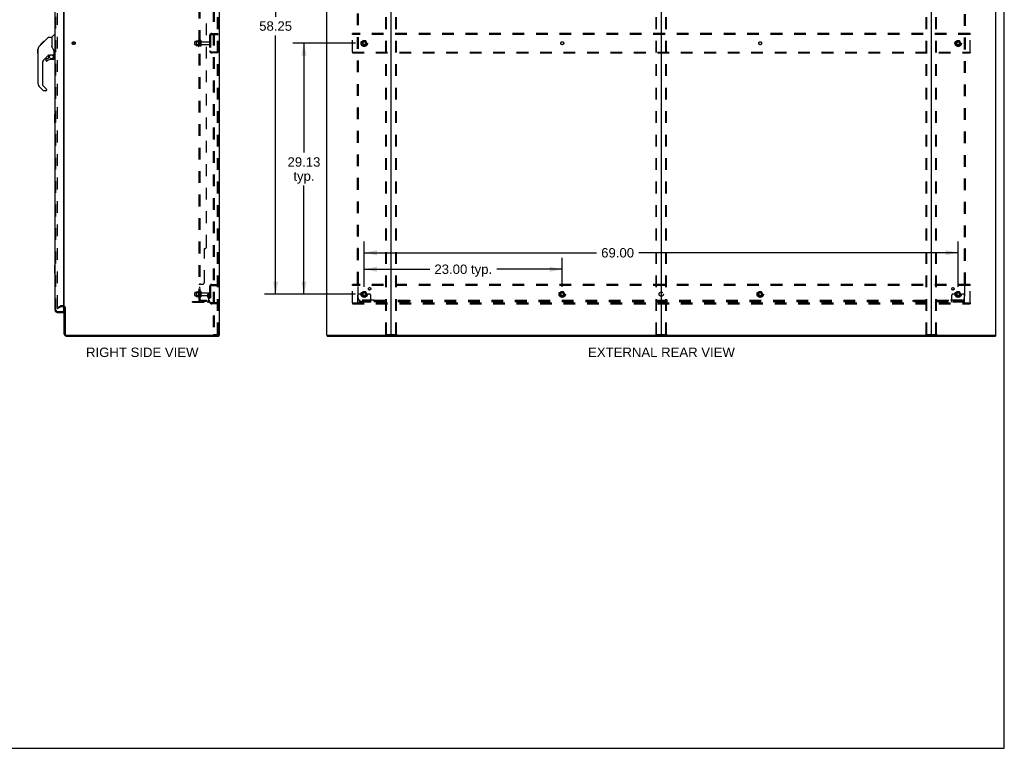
# Model space of a CAD drawing. Header units: inches. Extents: x 0 to 248, y 0 to 160.
# Tile 68 of 73: x 133 to 248, y 0 to 85. Entities that reach past the tile are written whole.
import ezdxf

# ---------------------------------------------------------------- set-up
doc = ezdxf.new("R2010")
doc.units = ezdxf.units.IN
doc.header["$LTSCALE"] = 13.627625
doc.header["$MEASUREMENT"] = 0
doc.linetypes.add('DOT', pattern=[0.2, 0.1, -0.1])
doc.linetypes.add('HIDDEN', pattern=[0.2, 0.1, -0.1])
doc.layers.get('0').update_dxf_attribs({"linetype": 'CONTINUOUS'})
for name, color, linetype in [('DEFAULT_2', 8, 'HIDDEN'), ('DIMENSIONS', 7, 'CONTINUOUS'), ('LEFTHAND_DOOR_ASSEMBLY', 7, 'CONTINUOUS'), ('RIGHTHAND_DOOR_ASSEMBLY', 7, 'CONTINUOUS'), ('SUBPANEL', 7, 'CONTINUOUS')]:
    doc.layers.add(name, color=color, linetype=linetype)
doc.styles.get("Standard").update_dxf_attribs({"font": 'arial.ttf'})
doc.dimstyles.new('DIMSTYLE_1', dxfattribs={"dimtxt": 1.093125, "dimasz": 1.4575, "dimexe": 0.09, "dimexo": 0.07, "dimgap": 0.0375, "dimtad": 0, "dimtih": 1, "dimtoh": 1, "dimzin": 4, "dimdsep": 46, "dimtxsty": 'Standard', "dimblk": '_FILLED', "dimblk1": '_FILLED', "dimblk2": '_FILLED', "dimcen": 0.09, "dimadec": 3, "dimazin": 1, "dimtfac": 1, "dimtdec": 3, "dimtofl": 0, "dimtmove": 0, "dimatfit": 3, "dimldrblk": '_FILLED', "dimfxl": 0, "dimtolj": 1, "dimtzin": 4, "dimarcsym": 0})

# ---------------------------------------------------------------- blocks, each defined once
blk = doc.blocks.new('_FILLED')
at = {"color": 0, "linetype": 'ByBlock'}
blk.add_solid([(0, 0), (-1, 0.2), (-1, -0.2)], dxfattribs=at)
blk = doc.blocks.new('*D2')
at = {"layer": 'DIMENSIONS', "color": 2, "linetype": 'Continuous'}
for p, q in [((137.6, 109.23), (140.24, 109.23)), ((154.23, 109.23), (151.59, 109.23))]:
    blk.add_line(p, q, dxfattribs=at)
at = {"layer": 'DIMENSIONS', "color": 2, "linetype": 'Continuous', "xscale": 1.4575, "yscale": 1.4575, "zscale": 1.4575, "rotation": 180}
blk.add_blockref('_FILLED', (137.6, 109.23), dxfattribs=at)
at = {"layer": 'DIMENSIONS', "color": 2, "linetype": 'Continuous', "xscale": 1.4575, "yscale": 1.4575, "zscale": 1.4575}
blk.add_blockref('_FILLED', (154.23, 109.23), dxfattribs=at)
at = {"layer": 'DIMENSIONS', "color": 2, "linetype": 'Continuous', "insert": (145.91, 109.78), "char_height": 1.0931, "width": 10.2567, "attachment_point": 2, "line_spacing_factor": 0.9}
blk.add_mtext('16.63 USABLE\\PDEPTH', dxfattribs=at)
blk = doc.blocks.new('*D3')
at = {"layer": 'DIMENSIONS', "color": 2, "linetype": 'Continuous'}
for p, q in [((173.42, 53.57), (173.42, 56.91)), ((196.42, 53.57), (196.42, 56.91)), ((173.42, 55.6), (181.02, 55.6)), ((196.42, 55.6), (188.81, 55.6))]:
    blk.add_line(p, q, dxfattribs=at)
at = {"layer": 'DIMENSIONS', "color": 2, "linetype": 'Continuous', "xscale": 1.4575, "yscale": 1.4575, "zscale": 1.4575, "rotation": 180}
blk.add_blockref('_FILLED', (173.42, 55.6), dxfattribs=at)
at = {"layer": 'DIMENSIONS', "color": 2, "linetype": 'Continuous', "xscale": 1.4575, "yscale": 1.4575, "zscale": 1.4575}
blk.add_blockref('_FILLED', (196.42, 55.6), dxfattribs=at)
at = {"layer": 'DIMENSIONS', "color": 2, "linetype": 'Continuous', "insert": (184.92, 56.15), "char_height": 1.093, "width": 6.701, "attachment_point": 2, "line_spacing_factor": 0.9}
blk.add_mtext('23.00 typ.', dxfattribs=at)
blk = doc.blocks.new('*D4')
at = {"layer": 'DIMENSIONS', "color": 2, "linetype": 'Continuous'}
for p, q in [((172.4, 110.96), (161.81, 110.96)), ((163.12, 110.96), (163.12, 84.92)), ((163.12, 52.71), (163.12, 82.74)), ((172.4, 52.71), (161.81, 52.71))]:
    blk.add_line(p, q, dxfattribs=at)
at = {"layer": 'DIMENSIONS', "color": 2, "linetype": 'Continuous', "xscale": 1.4575, "yscale": 1.4575, "zscale": 1.4575}
for p, rotation in [((163.12, 110.96), 90), ((163.12, 52.71), 270)]:
    blk.add_blockref('_FILLED', p, dxfattribs=dict(at, rotation=rotation))
at = {"layer": 'DIMENSIONS', "color": 2, "linetype": 'Continuous', "insert": (163.12, 84.38), "char_height": 1.093, "width": 3.8198, "attachment_point": 2, "line_spacing_factor": 0.9}
blk.add_mtext('58.25', dxfattribs=at)
blk = doc.blocks.new('*D5')
at = {"layer": 'DIMENSIONS', "color": 2, "linetype": 'Continuous'}
for p, q in [((173.42, 53.57), (173.42, 58.83)), ((242.42, 53.57), (242.42, 58.83)), ((173.42, 57.52), (200.39, 57.52)), ((242.42, 57.52), (205.3, 57.52))]:
    blk.add_line(p, q, dxfattribs=at)
at = {"layer": 'DIMENSIONS', "color": 2, "linetype": 'Continuous', "xscale": 1.4575, "yscale": 1.4575, "zscale": 1.4575, "rotation": 180}
blk.add_blockref('_FILLED', (173.42, 57.52), dxfattribs=at)
at = {"layer": 'DIMENSIONS', "color": 2, "linetype": 'Continuous', "xscale": 1.4575, "yscale": 1.4575, "zscale": 1.4575}
blk.add_blockref('_FILLED', (242.42, 57.52), dxfattribs=at)
at = {"layer": 'DIMENSIONS', "color": 2, "linetype": 'Continuous', "insert": (202.85, 58.06), "char_height": 1.093, "width": 3.8198, "attachment_point": 2, "line_spacing_factor": 0.9}
blk.add_mtext('69.00', dxfattribs=at)
blk = doc.blocks.new('*D6')
at = {"layer": 'DIMENSIONS', "color": 2, "linetype": 'Continuous'}
for p, q in [((172.4, 81.84), (165.1, 81.84)), ((166.41, 81.84), (166.41, 69.15)), ((166.41, 52.71), (166.41, 65.32)), ((172.4, 52.71), (165.1, 52.71))]:
    blk.add_line(p, q, dxfattribs=at)
at = {"layer": 'DIMENSIONS', "color": 2, "linetype": 'Continuous', "xscale": 1.4575, "yscale": 1.4575, "zscale": 1.4575}
for p, rotation in [((166.41, 81.84), 90), ((166.41, 52.71), 270)]:
    blk.add_blockref('_FILLED', p, dxfattribs=dict(at, rotation=rotation))
at = {"layer": 'DIMENSIONS', "color": 2, "linetype": 'Continuous', "insert": (166.41, 68.6), "char_height": 1.093, "width": 3.8198, "attachment_point": 2, "line_spacing_factor": 0.9}
blk.add_mtext('29.13\\Ptyp.', dxfattribs=at)

msp = doc.modelspace()

# ---------------------------------------------------------------- linework, layer by layer
at = {"color": 7, "linetype": 'Continuous'}
for p, q in [((247.775, 0), (247.775, 160.325)), ((207.916, 115.695), (207.916, 47.983)), ((156.466, 47.943), (156.499, 47.943)), ((156.504, 47.943), (156.504, 47.839)), ((169.093, 47.943), (169.093, 47.839)), ((169.098, 47.943), (169.131, 47.943)), ((176.501, 47.943), (239.331, 47.943)), ((246.701, 47.943), (246.735, 47.943)), ((246.739, 47.943), (246.739, 47.839)), ((0, 0), (247.775, 0))]:
    msp.add_line(p, q, dxfattribs=at)
at = {"color": 3, "linetype": 'Continuous'}
for p, q in [((156.556, 115.735), (156.556, 47.943)), ((169.041, 115.735), (169.041, 47.943)), ((176.541, 47.983), (176.541, 115.695)), ((239.291, 115.695), (239.291, 47.983)), ((246.791, 47.943), (246.791, 115.735)), ((138.556, 51.287), (138.556, 112.391)), ((138.556, 48.085), (138.556, 51.235)), ((138.66, 51.246), (138.66, 48.085)), ((138.802, 47.943), (156.466, 47.943)), ((138.802, 47.839), (156.504, 47.839)), ((156.556, 47.943), (156.499, 47.943)), ((169.098, 47.943), (169.041, 47.943)), ((169.093, 47.839), (246.739, 47.839)), ((169.131, 47.943), (176.501, 47.943)), ((239.331, 47.943), (246.701, 47.943)), ((246.735, 47.943), (246.791, 47.943))]:
    msp.add_line(p, q, dxfattribs=at)
for centre, radius, start, end in [((138.413, 51.092), 0.142, 0, 63.51872), ((138.802, 48.085), 0.246, 180, 270), ((138.802, 48.085), 0.142, 180, 270), ((176.501, 47.983), 0.04, 270, 360), ((239.331, 47.983), 0.04, 180, 270)]:
    msp.add_arc(centre, radius, start, end, dxfattribs=at)
at = {"color": 7, "linetype": 'Continuous'}
for centre, radius, start, end in [((138.413, 51.092), 0.246, 35.32724, 51.92273), ((176.581, 47.983), 0.04, 180, 270), ((207.876, 47.983), 0.04, 270, 360), ((207.956, 47.983), 0.04, 180, 270), ((239.251, 47.983), 0.04, 270, 360)]:
    msp.add_arc(centre, radius, start, end, dxfattribs=at)
at = {"layer": 'DEFAULT_2', "color": 8, "linetype": 'HIDDEN'}
for p, q in [((155.876, 115.651), (155.876, 48.026)), ((155.98, 115.651), (155.98, 48.026)), ((156.378, 48.056), (156.378, 115.621)), ((156.452, 48.056), (156.452, 115.621)), ((175.938, 48.056), (175.938, 115.621)), ((176.011, 48.056), (176.011, 115.621)), ((177.072, 48.056), (177.072, 115.621)), ((177.145, 48.056), (177.145, 115.621)), ((207.313, 48.056), (207.313, 115.621)), ((207.386, 48.056), (207.386, 115.621)), ((208.447, 48.056), (208.447, 115.621)), ((208.52, 48.056), (208.52, 115.621)), ((238.688, 48.056), (238.688, 115.621)), ((238.761, 48.056), (238.761, 115.621)), ((239.822, 48.056), (239.822, 115.621)), ((239.895, 48.056), (239.895, 115.621)), ((137.743, 112.573), (137.743, 51.104)), ((155.452, 82.717), (155.452, 80.96)), ((155.556, 82.717), (155.556, 80.96)), ((155.698, 82.964), (156.452, 82.964)), ((155.698, 82.86), (156.452, 82.86)), ((155.779, 82.964), (155.779, 82.86)), ((172.041, 82.86), (172.041, 82.964)), ((243.791, 82.964), (172.041, 82.964)), ((172.041, 80.818), (172.041, 82.86)), ((243.791, 82.86), (172.041, 82.86)), ((243.791, 82.86), (243.791, 82.964)), ((243.791, 80.818), (243.791, 82.86)), ((153.727, 81.681), (153.727, 81.996)), ((153.757, 82.026), (154.352, 82.026)), ((153.757, 81.651), (154.352, 81.651)), ((153.891, 82.094), (153.891, 81.583)), ((153.911, 82.022), (153.891, 82.042)), ((153.911, 81.655), (153.891, 81.635)), ((153.901, 82.116), (154.129, 82.116)), ((153.901, 81.561), (154.129, 81.561)), ((154.207, 82.022), (153.911, 82.022)), ((153.911, 82.022), (153.911, 81.655)), ((154.207, 81.655), (153.911, 81.655)), ((154.157, 82.195), (154.157, 81.483)), ((154.207, 82.022), (154.227, 82.042)), ((154.207, 82.022), (154.207, 81.655)), ((154.207, 81.655), (154.227, 81.635)), ((154.227, 82.173), (154.227, 81.505)), ((154.352, 81.581), (154.352, 82.096)), ((154.462, 81.581), (154.462, 82.096)), ((154.524, 82.004), (155.422, 82.004)), ((154.524, 81.674), (155.422, 81.674)), ((173.253, 82.111), (173.099, 81.844)), ((173.099, 81.834), (173.253, 81.566)), ((173.571, 82.116), (173.262, 82.116)), ((173.571, 81.561), (173.262, 81.561)), ((173.734, 81.844), (173.58, 82.111)), ((173.58, 81.566), (173.734, 81.834)), ((242.253, 82.111), (242.099, 81.844)), ((242.099, 81.834), (242.253, 81.566)), ((242.571, 82.116), (242.262, 82.116)), ((242.571, 81.561), (242.262, 81.561)), ((242.734, 81.844), (242.58, 82.111)), ((242.58, 81.566), (242.734, 81.834)), ((156.452, 80.818), (155.698, 80.818)), ((156.452, 80.714), (155.698, 80.714)), ((155.779, 80.818), (155.779, 80.714)), ((172.041, 80.818), (172.041, 80.714)), ((172.041, 80.818), (243.791, 80.818)), ((172.041, 80.714), (243.791, 80.714)), ((243.791, 80.818), (243.791, 80.714)), ((155.698, 53.839), (156.452, 53.839)), ((155.779, 53.839), (155.779, 53.735)), ((172.041, 53.735), (172.041, 53.839)), ((243.791, 53.839), (172.041, 53.839)), ((243.791, 53.735), (243.791, 53.839)), ((153.727, 52.556), (153.727, 52.871)), ((153.757, 52.901), (154.352, 52.901)), ((153.891, 52.969), (153.891, 52.458)), ((153.911, 52.897), (153.891, 52.917)), ((153.901, 52.991), (154.129, 52.991)), ((154.207, 52.897), (153.911, 52.897)), ((153.911, 52.897), (153.911, 52.53)), ((154.157, 53.07), (154.157, 52.358)), ((154.207, 52.897), (154.227, 52.917)), ((154.207, 52.897), (154.207, 52.53)), ((154.227, 53.048), (154.227, 52.38)), ((154.352, 52.456), (154.352, 52.971)), ((154.462, 52.456), (154.462, 52.971)), ((154.524, 52.879), (155.422, 52.879)), ((155.258, 52.714), (155.348, 52.714)), ((155.258, 52.373), (155.258, 52.714)), ((155.348, 52.714), (155.452, 52.714)), ((155.348, 52.013), (155.348, 52.714)), ((155.362, 52.373), (155.362, 52.714)), ((155.452, 52.714), (155.412, 52.714)), ((155.452, 53.592), (155.452, 51.835)), ((155.556, 53.592), (155.556, 51.835)), ((155.698, 53.735), (156.452, 53.735)), ((172.041, 51.693), (172.041, 53.735)), ((243.791, 53.735), (172.041, 53.735)), ((172.881, 52.714), (172.791, 52.714)), ((173.002, 52.714), (172.881, 52.714)), ((173.241, 52.714), (173.002, 52.714)), ((173.253, 52.986), (173.099, 52.719)), ((173.099, 52.709), (173.253, 52.441)), ((173.571, 52.991), (173.262, 52.991)), ((173.734, 52.719), (173.58, 52.986)), ((173.58, 52.441), (173.734, 52.709)), ((173.591, 52.714), (173.831, 52.714)), ((173.952, 52.714), (173.831, 52.714)), ((174.041, 52.714), (173.952, 52.714)), ((196.253, 52.986), (196.099, 52.719)), ((196.099, 52.709), (196.253, 52.441)), ((196.571, 52.991), (196.262, 52.991)), ((196.734, 52.719), (196.58, 52.986)), ((196.58, 52.441), (196.734, 52.709)), ((219.253, 52.986), (219.099, 52.719)), ((219.099, 52.709), (219.253, 52.441)), ((219.571, 52.991), (219.262, 52.991)), ((219.734, 52.719), (219.58, 52.986)), ((219.58, 52.441), (219.734, 52.709)), ((241.881, 52.714), (241.791, 52.714)), ((242.002, 52.714), (241.881, 52.714)), ((242.241, 52.714), (242.002, 52.714)), ((242.253, 52.986), (242.099, 52.719)), ((242.099, 52.709), (242.253, 52.441)), ((242.571, 52.991), (242.262, 52.991)), ((242.734, 52.719), (242.58, 52.986)), ((242.58, 52.441), (242.734, 52.709)), ((242.591, 52.714), (242.831, 52.714)), ((242.952, 52.714), (242.831, 52.714)), ((243.041, 52.714), (242.952, 52.714)), ((243.791, 51.693), (243.791, 53.735)), ((153.452, 51.87), (155.205, 51.87)), ((153.452, 51.766), (153.452, 51.87)), ((153.452, 51.766), (155.205, 51.766)), ((153.699, 51.766), (153.699, 51.87)), ((153.757, 52.526), (154.352, 52.526)), ((153.911, 52.53), (153.891, 52.51)), ((153.901, 52.436), (154.129, 52.436)), ((154.207, 52.53), (153.911, 52.53)), ((153.955, 51.766), (153.955, 51.87)), ((154.207, 52.53), (154.227, 52.51)), ((154.524, 52.549), (155.422, 52.549)), ((155.362, 52.539), (155.258, 52.539)), ((155.279, 52.307), (155.328, 52.239)), ((155.363, 52.367), (155.412, 52.299)), ((156.452, 51.693), (155.698, 51.693)), ((156.452, 51.589), (155.698, 51.589)), ((155.779, 51.693), (155.779, 51.589)), ((172.041, 51.693), (172.041, 51.589)), ((172.041, 51.693), (243.791, 51.693)), ((172.041, 51.589), (243.791, 51.589)), ((172.666, 51.766), (172.666, 52.589)), ((174.166, 51.87), (172.666, 51.87)), ((174.166, 51.766), (172.666, 51.766)), ((172.913, 51.766), (172.913, 51.87)), ((173.169, 51.766), (173.169, 51.87)), ((173.571, 52.436), (173.262, 52.436)), ((173.663, 51.766), (173.663, 51.87)), ((173.919, 51.766), (173.919, 51.87)), ((174.166, 51.766), (174.166, 52.589)), ((196.571, 52.436), (196.262, 52.436)), ((219.571, 52.436), (219.262, 52.436)), ((241.666, 51.766), (241.666, 52.589)), ((243.166, 51.87), (241.666, 51.87)), ((243.166, 51.766), (241.666, 51.766)), ((241.913, 51.766), (241.913, 51.87)), ((242.169, 51.766), (242.169, 51.87)), ((242.571, 52.436), (242.262, 52.436)), ((242.663, 51.766), (242.663, 51.87)), ((242.919, 51.766), (242.919, 51.87)), ((243.166, 51.766), (243.166, 52.589)), ((243.791, 51.693), (243.791, 51.589)), ((137.743, 51.124), (138.083, 51.32)), ((137.795, 51.034), (137.743, 51.124)), ((137.795, 51.034), (138.135, 51.23)), ((138.413, 51.339), (138.151, 51.339)), ((138.413, 51.235), (138.151, 51.235)), ((155.876, 48.026), (156.357, 48.026)), ((156.357, 48.026), (156.43, 48.026)), ((175.959, 48.026), (177.124, 48.026)), ((207.334, 48.026), (208.499, 48.026)), ((238.709, 48.026), (239.874, 48.026))]:
    msp.add_line(p, q, dxfattribs=at)
for points in [[(137.743, 51.104), (137.743, 51.102), (137.744, 51.1), (137.744, 51.098), (137.745, 51.096), (137.746, 51.094)], [(137.76, 51.084), (137.759, 51.084), (137.757, 51.085), (137.755, 51.085), (137.753, 51.086), (137.751, 51.087), (137.75, 51.089), (137.748, 51.09), (137.747, 51.092), (137.746, 51.094)], [(137.768, 51.086), (137.766, 51.086), (137.764, 51.085), (137.763, 51.084), (137.761, 51.084), (137.76, 51.084)], [(156.378, 48.056), (156.377, 48.048), (156.375, 48.041), (156.372, 48.035), (156.367, 48.03), (156.363, 48.027), (156.357, 48.026)], [(156.452, 48.056), (156.451, 48.048), (156.449, 48.041), (156.445, 48.035), (156.441, 48.03), (156.436, 48.027), (156.43, 48.026)], [(175.959, 48.026), (175.953, 48.027), (175.948, 48.03), (175.944, 48.035), (175.94, 48.041), (175.938, 48.048), (175.938, 48.056)], [(176.011, 48.056), (176.012, 48.048), (176.014, 48.041), (176.017, 48.035), (176.022, 48.03), (176.027, 48.027), (176.032, 48.026)], [(177.051, 48.026), (177.056, 48.027), (177.061, 48.03), (177.065, 48.035), (177.069, 48.041), (177.071, 48.048), (177.072, 48.056)], [(177.145, 48.056), (177.144, 48.048), (177.142, 48.041), (177.139, 48.035), (177.135, 48.03), (177.13, 48.027), (177.124, 48.026)], [(207.334, 48.026), (207.328, 48.027), (207.323, 48.03), (207.319, 48.035), (207.315, 48.041), (207.313, 48.048), (207.313, 48.056)], [(207.386, 48.056), (207.387, 48.048), (207.389, 48.041), (207.392, 48.035), (207.397, 48.03), (207.402, 48.027), (207.407, 48.026)], [(208.426, 48.026), (208.431, 48.027), (208.436, 48.03), (208.44, 48.035), (208.444, 48.041), (208.446, 48.048), (208.447, 48.056)], [(208.52, 48.056), (208.519, 48.048), (208.517, 48.041), (208.514, 48.035), (208.51, 48.03), (208.505, 48.027), (208.499, 48.026)], [(238.709, 48.026), (238.703, 48.027), (238.698, 48.03), (238.694, 48.035), (238.69, 48.041), (238.688, 48.048), (238.688, 48.056)], [(238.761, 48.056), (238.762, 48.048), (238.764, 48.041), (238.767, 48.035), (238.772, 48.03), (238.777, 48.027), (238.782, 48.026)], [(239.801, 48.026), (239.806, 48.027), (239.811, 48.03), (239.815, 48.035), (239.819, 48.041), (239.821, 48.048), (239.822, 48.056)], [(239.895, 48.056), (239.894, 48.048), (239.892, 48.041), (239.889, 48.035), (239.885, 48.03), (239.88, 48.027), (239.874, 48.026)]]:
    msp.add_lwpolyline(points, dxfattribs=at)
for centre, radius in [((139.66, 81.839), 0.164), ((139.66, 81.839), 0.124), ((173.416, 81.839), 0.372), ((173.416, 81.839), 0.356), ((173.416, 81.839), 0.312), ((173.416, 81.839), 0.204), ((173.416, 81.839), 0.188), ((173.416, 81.839), 0.183), ((173.416, 81.839), 0.165), ((242.416, 81.839), 0.372), ((242.416, 81.839), 0.356), ((242.416, 81.839), 0.312), ((242.416, 81.839), 0.204), ((242.416, 81.839), 0.188), ((242.416, 81.839), 0.183), ((242.416, 81.839), 0.165), ((173.416, 52.714), 0.372), ((173.416, 52.714), 0.356), ((173.416, 52.714), 0.312), ((173.416, 52.714), 0.204), ((173.416, 52.714), 0.188), ((173.416, 52.714), 0.183), ((173.416, 52.714), 0.165), ((196.416, 52.714), 0.372), ((196.416, 52.714), 0.356), ((196.416, 52.714), 0.312), ((196.416, 52.714), 0.204), ((196.416, 52.714), 0.188), ((196.416, 52.714), 0.183), ((196.416, 52.714), 0.165), ((219.416, 52.714), 0.372), ((219.416, 52.714), 0.356), ((219.416, 52.714), 0.312), ((219.416, 52.714), 0.204), ((219.416, 52.714), 0.188), ((219.416, 52.714), 0.183), ((219.416, 52.714), 0.165), ((242.416, 52.714), 0.372), ((242.416, 52.714), 0.356), ((242.416, 52.714), 0.312), ((242.416, 52.714), 0.204), ((242.416, 52.714), 0.188), ((242.416, 52.714), 0.183), ((242.416, 52.714), 0.165)]:
    msp.add_circle(centre, radius, dxfattribs=at)
at = {"layer": 'DEFAULT_2', "color": 8, "linetype": 'DOT'}
for centre in [(173.416, 81.839), (196.416, 81.839), (219.416, 81.839), (242.416, 81.839), (173.416, 52.714), (196.416, 52.714), (219.416, 52.714), (242.416, 52.714)]:
    msp.add_circle(centre, 0.17, dxfattribs=at)
at = {"layer": 'DEFAULT_2', "color": 8, "linetype": 'HIDDEN'}
for centre, radius, start, end in [((155.698, 82.717), 0.246, 90, 180), ((155.698, 82.717), 0.142, 90, 180), ((153.757, 81.996), 0.03, 90, 180.00001), ((153.757, 81.681), 0.03, 179.99999, 270), ((153.901, 82.106), 0.01, 90, 174.80617), ((154.032, 82.094), 0.141, 174.79195, 180), ((154.032, 81.583), 0.141, 180, 185.20805), ((153.901, 81.571), 0.01, 185.19383, 270), ((154.11, 82.126), 0.01, 270, 336.03207), ((154.11, 81.551), 0.01, 23.96793, 90), ((154.757, 81.839), 0.698, 149.33687, 156.03207), ((154.757, 81.839), 0.698, 203.96793, 210.66313), ((154.188, 82.173), 0.0384, 0, 145.55034), ((154.188, 81.505), 0.0384, 214.44966, 360), ((154.407, 82.096), 0.055, 360, 180), ((154.407, 81.581), 0.055, 180, 0), ((154.524, 82.066), 0.0625, 180, 270), ((154.524, 81.611), 0.0625, 90, 180), ((155.422, 81.974), 0.03, 360, 90), ((155.422, 81.704), 0.03, 270, 0), ((173.108, 81.839), 0.01, 150.01268, 209.98829), ((173.262, 82.106), 0.01, 90.01235, 149.98915), ((173.262, 81.571), 0.01, 210.01204, 269.98872), ((173.571, 82.106), 0.01, 30.01204, 89.98872), ((173.571, 81.571), 0.01, 270.01235, 329.98915), ((173.725, 81.839), 0.01, 330.01268, 29.98829), ((242.108, 81.839), 0.01, 150.01268, 209.98829), ((242.262, 82.106), 0.01, 90.01235, 149.98915), ((242.262, 81.571), 0.01, 210.01204, 269.98872), ((242.571, 82.106), 0.01, 30.01204, 89.98872), ((242.571, 81.571), 0.01, 270.01235, 329.98915), ((242.725, 81.839), 0.01, 330.01268, 29.98829), ((155.698, 80.96), 0.246, 180, 270), ((155.698, 80.96), 0.142, 180, 270), ((155.698, 53.592), 0.246, 90, 180), ((153.757, 52.871), 0.03, 90, 180.00001), ((153.901, 52.981), 0.01, 90, 174.80617), ((154.032, 52.969), 0.141, 174.79195, 180), ((154.11, 53.001), 0.01, 270, 336.03207), ((154.757, 52.714), 0.698, 149.33687, 156.03207), ((154.188, 53.048), 0.0384, 0, 145.55034), ((154.407, 52.971), 0.055, 360, 180), ((154.524, 52.941), 0.0625, 180, 270), ((155.422, 52.849), 0.03, 360, 90), ((155.698, 53.592), 0.142, 90, 180), ((172.791, 52.589), 0.125, 90, 180), ((173.108, 52.714), 0.01, 150.01268, 209.98829), ((173.416, 52.714), 0.175, 180, 360), ((173.262, 52.981), 0.01, 90.01235, 149.98915), ((173.571, 52.981), 0.01, 30.01204, 89.98872), ((173.725, 52.714), 0.01, 330.01268, 29.98829), ((174.041, 52.589), 0.125, 0, 90), ((196.108, 52.714), 0.01, 150.01268, 209.98829), ((196.262, 52.981), 0.01, 90.01235, 149.98915), ((196.571, 52.981), 0.01, 30.01204, 89.98872), ((196.725, 52.714), 0.01, 330.01268, 29.98829), ((219.108, 52.714), 0.01, 150.01268, 209.98829), ((219.262, 52.981), 0.01, 90.01235, 149.98915), ((219.571, 52.981), 0.01, 30.01204, 89.98872), ((219.725, 52.714), 0.01, 330.01268, 29.98829), ((241.791, 52.589), 0.125, 90, 180), ((242.108, 52.714), 0.01, 150.01268, 209.98829), ((242.416, 52.714), 0.175, 180, 360), ((242.262, 52.981), 0.01, 90.01235, 149.98915), ((242.571, 52.981), 0.01, 30.01204, 89.98872), ((242.725, 52.714), 0.01, 330.01268, 29.98829), ((243.041, 52.589), 0.125, 0, 90), ((153.757, 52.556), 0.03, 179.99999, 270), ((154.032, 52.458), 0.141, 180, 185.20805), ((153.901, 52.446), 0.01, 185.19383, 270), ((154.11, 52.426), 0.01, 23.96793, 90), ((154.757, 52.714), 0.698, 203.96793, 210.66313), ((154.188, 52.38), 0.0384, 214.44966, 360), ((154.407, 52.456), 0.055, 180, 0), ((154.524, 52.486), 0.0625, 90, 180), ((155.205, 52.013), 0.246, 270, 360), ((155.205, 52.013), 0.142, 270, 360), ((155.372, 52.373), 0.114, 180, 215.75389), ((155.244, 52.178), 0.104, 0, 35.75389), ((155.372, 52.373), 0.01, 180, 215.75389), ((155.244, 52.178), 0.208, 0, 35.75389), ((155.422, 52.579), 0.03, 270, 0), ((155.698, 51.835), 0.246, 180, 270), ((155.698, 51.835), 0.142, 180, 270), ((173.262, 52.446), 0.01, 210.01204, 269.98872), ((173.571, 52.446), 0.01, 270.01235, 329.98915), ((196.262, 52.446), 0.01, 210.01204, 269.98872), ((196.571, 52.446), 0.01, 270.01235, 329.98915), ((219.262, 52.446), 0.01, 210.01204, 269.98872), ((219.571, 52.446), 0.01, 270.01235, 329.98915), ((242.262, 52.446), 0.01, 210.01204, 269.98872), ((242.571, 52.446), 0.01, 270.01235, 329.98915), ((138.151, 51.202), 0.137, 90, 120), ((138.151, 51.202), 0.033, 90, 120), ((138.413, 51.092), 0.246, 51.92273, 90), ((138.413, 51.092), 0.142, 63.51872, 90), ((138.413, 51.092), 0.246, 0, 35.32724)]:
    msp.add_arc(centre, radius, start, end, dxfattribs=at)
at = {"layer": 'LEFTHAND_DOOR_ASSEMBLY', "color": 8, "linetype": 'HIDDEN'}
for p, q in [((137.602, 50.835), (137.602, 112.842)), ((137.744, 50.693), (138.457, 50.693))]:
    msp.add_line(p, q, dxfattribs=at)
at = {"layer": 'LEFTHAND_DOOR_ASSEMBLY', "color": 7, "linetype": 'Continuous'}
for p, q in [((135.545, 81.296), (135.536, 81.255)), ((135.559, 81.335), (135.545, 81.296)), ((135.624, 81.439), (135.599, 81.407)), ((135.509, 81.132), (135.529, 81.152)), ((135.509, 80.656), (135.509, 81.132)), ((135.509, 80.656), (135.529, 80.636))]:
    msp.add_line(p, q, dxfattribs=at)
for points in [[(135.536, 81.255), (135.53, 81.214), (135.53, 81.214)], [(135.599, 81.407), (135.577, 81.372), (135.559, 81.335)]]:
    msp.add_lwpolyline(points, dxfattribs=at)
for centre, radius, start, end in [((135.962, 81.167), 0.433, 137.27268, 137.76144), ((137.183, 80.283), 0.197, 4.49984, 45), ((137.36, 80.522), 0.0197, 270, 360), ((136.513, 79.967), 0.0787, 90, 180), ((136.513, 79.848), 0.0787, 180, 309.5212), ((137.301, 80.046), 0.0787, 270, 360), ((135.923, 77.081), 0.394, 180, 225), ((136.435, 76.406), 0.0787, 279, 347.64639)]:
    msp.add_arc(centre, radius, start, end, dxfattribs=at)
at = {"layer": 'LEFTHAND_DOOR_ASSEMBLY', "color": 8, "linetype": 'HIDDEN'}
msp.add_arc((137.744, 50.835), 0.142, 180, 270, dxfattribs=at)
at = {"layer": 'RIGHTHAND_DOOR_ASSEMBLY', "color": 3, "linetype": 'Continuous'}
for p, q in [((137.498, 50.835), (137.498, 112.842)), ((138.477, 112.965), (138.477, 50.713)), ((137.744, 50.589), (138.477, 50.589))]:
    msp.add_line(p, q, dxfattribs=at)
at = {"layer": 'RIGHTHAND_DOOR_ASSEMBLY', "color": 8, "linetype": 'HIDDEN'}
for p, q in [((137.602, 50.835), (137.602, 112.842)), ((137.744, 50.693), (138.457, 50.693))]:
    msp.add_line(p, q, dxfattribs=at)
at = {"layer": 'RIGHTHAND_DOOR_ASSEMBLY', "color": 7, "linetype": 'Continuous'}
for p, q in [((136.063, 81.881), (136.687, 82.505)), ((136.743, 82.528), (137.104, 82.528)), ((137.104, 82.528), (137.104, 81.423)), ((137.11, 82.534), (137.407, 82.831)), ((137.498, 82.843), (137.435, 82.843)), ((135.644, 81.461), (135.922, 81.739)), ((135.75, 81.635), (135.753, 81.638)), ((135.75, 81.635), (135.817, 81.635)), ((135.753, 81.638), (135.82, 81.638)), ((135.754, 81.639), (136.164, 82.048)), ((135.754, 81.639), (135.821, 81.639)), ((135.902, 81.72), (135.835, 81.72)), ((135.922, 81.74), (136.055, 81.873)), ((135.922, 81.806), (135.989, 81.806)), ((135.949, 81.766), (135.923, 81.739)), ((136.071, 81.888), (136.004, 81.888)), ((136.063, 81.881), (136.027, 81.844)), ((136.08, 81.965), (136.147, 81.965)), ((136.164, 82.048), (136.166, 82.05)), ((136.164, 82.049), (136.231, 82.049)), ((136.231, 82.048), (136.164, 82.048)), ((136.166, 82.05), (136.233, 82.05)), ((137.123, 81.432), (137.104, 81.486)), ((137.152, 81.367), (137.123, 81.432)), ((135.529, 77.081), (135.529, 81.184)), ((136.715, 80.466), (136.214, 79.964)), ((136.674, 80.049), (136.746, 80.121)), ((136.75, 80.456), (136.75, 80.129)), ((136.792, 80.461), (136.88, 80.461)), ((137.065, 80.502), (137.36, 80.502)), ((137.242, 80.502), (137.322, 80.422)), ((137.314, 80.415), (137.308, 80.408)), ((137.36, 80.283), (137.379, 80.283)), ((137.379, 80.5), (137.379, 80.907)), ((137.379, 80.046), (137.379, 80.283)), ((137.419, 80.461), (137.498, 80.461)), ((136.041, 79.547), (136.041, 76.995)), ((136.435, 79.967), (136.435, 79.848)), ((136.513, 80.046), (136.666, 80.046)), ((137.301, 79.967), (137.065, 79.967)), ((136.097, 76.35), (135.644, 76.802)), ((136.064, 76.939), (136.5, 76.504)), ((136.435, 76.327), (136.152, 76.327)), ((136.513, 76.47), (136.513, 76.406)), ((137.438, 73.574), (137.438, 72.604)), ((137.498, 73.589), (137.453, 73.589)), ((137.484, 73.489), (137.484, 72.689)), ((137.453, 72.589), (137.498, 72.589)), ((137.438, 56.074), (137.438, 55.104)), ((137.498, 56.089), (137.453, 56.089)), ((137.453, 55.089), (137.498, 55.089)), ((137.484, 55.989), (137.484, 55.189)), ((138.457, 50.693), (138.477, 50.693)), ((138.477, 50.693), (138.477, 50.589))]:
    msp.add_line(p, q, dxfattribs=at)
for points in [[(136.687, 82.505), (136.695, 82.511), (136.703, 82.517), (136.713, 82.522), (136.722, 82.525), (136.732, 82.527), (136.743, 82.528)], [(135.644, 81.461), (135.624, 81.44), (135.599, 81.407), (135.577, 81.372), (135.559, 81.335), (135.545, 81.296), (135.536, 81.255), (135.53, 81.214), (135.529, 81.184)], [(136.027, 81.844), (136.005, 81.823), (135.984, 81.801), (135.949, 81.766)], [(137.326, 81.078), (137.276, 81.151), (137.227, 81.228), (137.186, 81.3), (137.152, 81.367)], [(136.88, 80.461), (136.881, 80.461), (136.889, 80.462), (136.897, 80.464), (136.907, 80.467), (136.919, 80.471), (136.932, 80.476), (136.947, 80.481), (136.963, 80.486), (136.981, 80.491), (136.999, 80.495), (137.018, 80.499), (137.037, 80.501), (137.056, 80.502), (137.065, 80.502)], [(137.359, 80.283), (137.359, 80.297), (137.357, 80.311), (137.355, 80.325), (137.351, 80.338), (137.346, 80.351), (137.34, 80.364), (137.333, 80.376), (137.326, 80.387), (137.317, 80.398), (137.308, 80.408)], [(137.322, 80.422), (137.322, 80.422), (137.321, 80.422), (137.32, 80.421), (137.319, 80.42), (137.318, 80.419), (137.314, 80.415)], [(137.379, 80.907), (137.379, 80.931), (137.374, 80.965), (137.365, 80.999), (137.353, 81.031), (137.338, 81.06), (137.326, 81.078)], [(137.483, 73.525), (137.483, 73.519), (137.483, 73.513), (137.484, 73.507), (137.484, 73.501), (137.484, 73.495), (137.484, 73.489)], [(137.484, 72.689), (137.484, 72.682), (137.484, 72.676), (137.484, 72.67), (137.483, 72.664), (137.483, 72.658), (137.483, 72.653)], [(137.483, 56.025), (137.483, 56.019), (137.483, 56.013), (137.484, 56.007), (137.484, 56.001), (137.484, 55.995), (137.484, 55.989)], [(137.484, 55.189), (137.484, 55.182), (137.484, 55.176), (137.484, 55.17), (137.483, 55.164), (137.483, 55.158), (137.483, 55.153)]]:
    msp.add_lwpolyline(points, dxfattribs=at)
msp.add_circle((137.065, 80.262), 0.217, dxfattribs=at)
for centre, radius, start, end in [((137.124, 82.52), 0.0197, 135, 180), ((137.435, 82.803), 0.0394, 90, 135), ((135.962, 81.167), 0.433, 137.27268, 137.76144), ((136.792, 80.264), 0.197, 90, 135), ((136.738, 80.129), 0.0118, 315, 360), ((137.183, 80.283), 0.197, 0, 45), ((137.36, 80.522), 0.0197, 270, 360), ((137.419, 80.5), 0.0394, 180, 270), ((136.631, 79.547), 0.591, 135, 180), ((136.513, 79.967), 0.0787, 90, 180), ((136.513, 79.848), 0.0787, 180, 309.5212), ((137.065, 79.179), 0.787, 90, 129.5212), ((136.666, 80.057), 0.0118, 270, 315), ((137.301, 80.046), 0.0787, 270, 360), ((135.923, 77.081), 0.394, 180, 225), ((136.12, 76.995), 0.0787, 180, 225), ((136.152, 76.406), 0.0787, 225, 270), ((136.435, 76.406), 0.0787, 270, 360), ((136.466, 76.47), 0.0472, 0, 45), ((137.453, 73.574), 0.015, 90, 180), ((137.483, 73.574), 0.015, 0, 90), ((137.453, 72.604), 0.015, 180, 270), ((137.483, 72.604), 0.015, 270, 360), ((137.453, 56.074), 0.015, 90, 180), ((137.483, 56.074), 0.015, 0, 90), ((137.453, 55.104), 0.015, 180, 270), ((137.483, 55.104), 0.015, 270, 360)]:
    msp.add_arc(centre, radius, start, end, dxfattribs=at)
at = {"layer": 'RIGHTHAND_DOOR_ASSEMBLY', "color": 3, "linetype": 'Continuous'}
for centre, radius, start, end in [((137.744, 50.835), 0.246, 180, 270), ((138.457, 50.713), 0.02, 270, 360)]:
    msp.add_arc(centre, radius, start, end, dxfattribs=at)
at = {"layer": 'RIGHTHAND_DOOR_ASSEMBLY', "color": 8, "linetype": 'HIDDEN'}
msp.add_arc((137.744, 50.835), 0.142, 180, 270, dxfattribs=at)
at = {"layer": 'SUBPANEL', "color": 8, "linetype": 'HIDDEN'}
for p, q in [((154.227, 51.995), (154.227, 111.683)), ((154.352, 51.995), (154.352, 111.683)), ((172.573, 109.808), (172.573, 53.87)), ((172.698, 109.808), (172.698, 53.87)), ((243.135, 53.87), (243.135, 109.808)), ((243.26, 53.87), (243.26, 109.808)), ((155.102, 58.245), (155.102, 105.433)), ((154.352, 82.089), (154.227, 82.089)), ((154.352, 81.589), (154.227, 81.589)), ((154.852, 54.12), (154.852, 57.995)), ((172.698, 57.995), (172.573, 57.995)), ((243.135, 57.995), (243.26, 57.995)), ((154.352, 53.835), (154.227, 53.835)), ((154.236, 53.848), (154.233, 53.846)), ((154.278, 53.868), (154.276, 53.866)), ((154.281, 53.87), (154.602, 53.87)), ((154.371, 53.854), (154.37, 53.853)), ((172.573, 53.87), (172.739, 53.87)), ((172.679, 53.853), (172.686, 53.846)), ((172.698, 52.245), (172.698, 53.835)), ((243.094, 53.87), (243.26, 53.87)), ((243.135, 53.835), (243.135, 52.245)), ((154.352, 53.473), (154.227, 53.473)), ((154.352, 53.192), (154.227, 53.192)), ((154.352, 52.964), (154.227, 52.964)), ((154.352, 52.464), (154.227, 52.464)), ((154.352, 51.995), (154.227, 51.995)), ((154.281, 51.956), (154.377, 52.036)), ((154.464, 51.995), (155.102, 51.995)), ((155.102, 51.87), (154.464, 51.87)), ((154.852, 51.995), (154.852, 51.87)), ((155.102, 51.995), (155.102, 51.87)), ((174.537, 51.995), (172.948, 51.995)), ((174.573, 51.87), (174.573, 52.036)), ((174.573, 51.995), (241.26, 51.995)), ((174.573, 51.87), (241.26, 51.87)), ((178.698, 51.995), (178.698, 51.87)), ((237.135, 51.995), (237.135, 51.87)), ((241.26, 51.87), (241.26, 52.036)), ((241.277, 51.976), (241.284, 51.983)), ((242.885, 51.995), (241.295, 51.995))]:
    msp.add_line(p, q, dxfattribs=at)
for points in [[(154.246, 53.853), (154.242, 53.851), (154.239, 53.85), (154.236, 53.848), (154.233, 53.846), (154.231, 53.844), (154.229, 53.842), (154.228, 53.84), (154.227, 53.838), (154.227, 53.836), (154.227, 53.835)], [(154.229, 53.842), (154.228, 53.84), (154.227, 53.838), (154.227, 53.836), (154.227, 53.835)], [(154.261, 53.86), (154.253, 53.856), (154.25, 53.855), (154.246, 53.853)], [(154.281, 53.87), (154.278, 53.868), (154.276, 53.866), (154.272, 53.865), (154.269, 53.863), (154.265, 53.861), (154.261, 53.86)], [(154.366, 53.85), (154.362, 53.848), (154.36, 53.846), (154.358, 53.845), (154.357, 53.843), (154.355, 53.842), (154.354, 53.841), (154.353, 53.839), (154.352, 53.838), (154.352, 53.836), (154.352, 53.835)], [(154.358, 53.845), (154.357, 53.843), (154.355, 53.842), (154.354, 53.841), (154.353, 53.839), (154.352, 53.838), (154.352, 53.836), (154.352, 53.835)], [(154.377, 53.87), (154.377, 53.868), (154.378, 53.866), (154.378, 53.865), (154.377, 53.863), (154.377, 53.862), (154.376, 53.86), (154.375, 53.859), (154.374, 53.857), (154.373, 53.856), (154.371, 53.854), (154.37, 53.853), (154.368, 53.852), (154.366, 53.85)], [(154.377, 53.87), (154.377, 53.868), (154.378, 53.866), (154.378, 53.865), (154.377, 53.863), (154.377, 53.862), (154.376, 53.86), (154.375, 53.859), (154.374, 53.857), (154.373, 53.856)], [(172.659, 53.87), (172.662, 53.868), (172.664, 53.866), (172.666, 53.865), (172.668, 53.863), (172.67, 53.861), (172.672, 53.86), (172.674, 53.858), (172.676, 53.856), (172.677, 53.855), (172.679, 53.853)], [(172.686, 53.846), (172.688, 53.844), (172.69, 53.842), (172.692, 53.84), (172.694, 53.838), (172.696, 53.836), (172.698, 53.835)], [(172.717, 53.848), (172.712, 53.845), (172.71, 53.843), (172.708, 53.842), (172.705, 53.841), (172.703, 53.839), (172.701, 53.838), (172.699, 53.836), (172.698, 53.835)], [(172.739, 53.87), (172.738, 53.868), (172.737, 53.866), (172.736, 53.865), (172.735, 53.863), (172.734, 53.862), (172.733, 53.86), (172.732, 53.859), (172.73, 53.857), (172.729, 53.856), (172.727, 53.854), (172.725, 53.853), (172.723, 53.852), (172.721, 53.85), (172.719, 53.849), (172.717, 53.848)], [(243.094, 53.87), (243.095, 53.868), (243.096, 53.866), (243.097, 53.865), (243.098, 53.863), (243.099, 53.862), (243.1, 53.86), (243.101, 53.859), (243.103, 53.857), (243.104, 53.856), (243.106, 53.854), (243.108, 53.853), (243.11, 53.852), (243.112, 53.85), (243.114, 53.849), (243.116, 53.848), (243.12, 53.845)], [(243.12, 53.845), (243.123, 53.843), (243.125, 53.842), (243.127, 53.841), (243.13, 53.839), (243.132, 53.838), (243.133, 53.836), (243.135, 53.835)], [(243.149, 53.848), (243.147, 53.846), (243.145, 53.844), (243.143, 53.842), (243.141, 53.84), (243.139, 53.838), (243.137, 53.836), (243.135, 53.835)], [(243.174, 53.87), (243.171, 53.868), (243.169, 53.866), (243.167, 53.865), (243.165, 53.863), (243.163, 53.861), (243.161, 53.86), (243.159, 53.858), (243.157, 53.856), (243.156, 53.855), (243.154, 53.853), (243.149, 53.848)], [(154.25, 51.975), (154.246, 51.976), (154.242, 51.978), (154.239, 51.98), (154.236, 51.981), (154.233, 51.983), (154.231, 51.985), (154.229, 51.988), (154.228, 51.99), (154.227, 51.992), (154.227, 51.993), (154.227, 51.995)], [(154.281, 51.956), (154.278, 51.959), (154.276, 51.961), (154.272, 51.963), (154.269, 51.966), (154.265, 51.968), (154.261, 51.969), (154.257, 51.971), (154.25, 51.975)], [(154.356, 52.018), (154.356, 52.018), (154.355, 52.018), (154.355, 52.018), (154.355, 52.018), (154.354, 52.017), (154.354, 52.017), (154.354, 52.017), (154.353, 52.016), (154.352, 52.016), (154.352, 52.016), (154.351, 52.015), (154.351, 52.015), (154.35, 52.015), (154.349, 52.014), (154.349, 52.014), (154.348, 52.014), (154.347, 52.013), (154.346, 52.013), (154.346, 52.012), (154.345, 52.012), (154.344, 52.012), (154.343, 52.011), (154.343, 52.011), (154.342, 52.011), (154.341, 52.01), (154.34, 52.01), (154.34, 52.009), (154.339, 52.009), (154.338, 52.009), (154.337, 52.008), (154.336, 52.008), (154.335, 52.008), (154.334, 52.007), (154.333, 52.007), (154.332, 52.006), (154.332, 52.006), (154.331, 52.006), (154.33, 52.005), (154.329, 52.005), (154.328, 52.004), (154.326, 52.004), (154.325, 52.004), (154.324, 52.003), (154.323, 52.003), (154.322, 52.003), (154.321, 52.002), (154.32, 52.002), (154.319, 52.001), (154.318, 52.001), (154.316, 52.001), (154.315, 52), (154.314, 52), (154.313, 52), (154.312, 51.999), (154.311, 51.999), (154.31, 51.999), (154.309, 51.998), (154.307, 51.998), (154.306, 51.998), (154.305, 51.998), (154.304, 51.997), (154.303, 51.997), (154.302, 51.997), (154.301, 51.997), (154.3, 51.996), (154.299, 51.996), (154.299, 51.996), (154.298, 51.996), (154.297, 51.996), (154.296, 51.995), (154.295, 51.995), (154.294, 51.995), (154.293, 51.995), (154.293, 51.995), (154.292, 51.995), (154.292, 51.995), (154.292, 51.995), (154.292, 51.995)], [(154.292, 51.995), (154.292, 51.995), (154.292, 51.995), (154.292, 51.995), (154.292, 51.995), (154.293, 51.995), (154.293, 51.995), (154.294, 51.995), (154.295, 51.995), (154.295, 51.995)], [(154.37, 52.022), (154.366, 52.019), (154.364, 52.017), (154.362, 52.014), (154.36, 52.012), (154.358, 52.01), (154.357, 52.007), (154.355, 52.005), (154.354, 52.003), (154.353, 52.001), (154.352, 51.999), (154.352, 51.997), (154.352, 51.995)], [(154.352, 52.015), (154.352, 52.015), (154.353, 52.016), (154.353, 52.016), (154.354, 52.016), (154.354, 52.017), (154.354, 52.017), (154.355, 52.017), (154.355, 52.018), (154.355, 52.018), (154.356, 52.018), (154.356, 52.018)], [(154.377, 52.036), (154.377, 52.035), (154.378, 52.034), (154.378, 52.034), (154.377, 52.033), (154.377, 52.032), (154.376, 52.03), (154.375, 52.029), (154.374, 52.028), (154.373, 52.026), (154.371, 52.024), (154.37, 52.022)], [(174.547, 52.01), (174.546, 52.007), (174.545, 52.005), (174.543, 52.003), (174.542, 52.001), (174.54, 51.999), (174.539, 51.997), (174.537, 51.995)], [(174.55, 51.981), (174.548, 51.983), (174.546, 51.985), (174.544, 51.988), (174.542, 51.99), (174.541, 51.992), (174.539, 51.993), (174.537, 51.995)], [(174.573, 52.036), (174.571, 52.035), (174.569, 52.034), (174.567, 52.034), (174.566, 52.033), (174.564, 52.032), (174.563, 52.03), (174.561, 52.029), (174.56, 52.028), (174.558, 52.026), (174.557, 52.024), (174.556, 52.022), (174.554, 52.021), (174.553, 52.019), (174.552, 52.017), (174.55, 52.014), (174.547, 52.01)], [(174.573, 51.956), (174.571, 51.959), (174.569, 51.961), (174.567, 51.963), (174.566, 51.966), (174.564, 51.968), (174.562, 51.969), (174.561, 51.971), (174.559, 51.973), (174.557, 51.975), (174.556, 51.976), (174.55, 51.981)], [(241.26, 52.036), (241.262, 52.035), (241.264, 52.034), (241.265, 52.034), (241.267, 52.033), (241.268, 52.032), (241.27, 52.03), (241.272, 52.029), (241.273, 52.028), (241.275, 52.026), (241.276, 52.024), (241.277, 52.022), (241.279, 52.021), (241.28, 52.019), (241.281, 52.017), (241.283, 52.014)], [(241.26, 51.956), (241.262, 51.959), (241.264, 51.961), (241.265, 51.963), (241.267, 51.966), (241.269, 51.968), (241.271, 51.969), (241.272, 51.971), (241.274, 51.973), (241.276, 51.975), (241.277, 51.976)], [(241.283, 52.014), (241.285, 52.01), (241.287, 52.007), (241.288, 52.005), (241.29, 52.003), (241.291, 52.001), (241.293, 51.999), (241.294, 51.997), (241.295, 51.995)], [(241.284, 51.983), (241.286, 51.985), (241.288, 51.988), (241.29, 51.99), (241.292, 51.992), (241.294, 51.993), (241.295, 51.995)]]:
    msp.add_lwpolyline(points, dxfattribs=at)
for centre, radius in [((173.416, 81.839), 0.25), ((242.416, 81.839), 0.25), ((173.416, 52.714), 0.25), ((174.035, 53.332), 0.141), ((196.416, 52.714), 0.25), ((207.916, 52.714), 0.25), ((219.416, 52.714), 0.25), ((241.798, 53.332), 0.141), ((242.416, 52.714), 0.25)]:
    msp.add_circle(centre, radius, dxfattribs=at)
for centre, radius, start, end in [((154.852, 58.245), 0.25, 270, 360), ((154.602, 54.12), 0.25, 270, 360), ((154.464, 52.107), 0.237, 180, 270), ((154.464, 52.107), 0.112, 180, 270), ((172.948, 52.245), 0.25, 180, 270), ((242.885, 52.245), 0.25, 270, 360)]:
    msp.add_arc(centre, radius, start, end, dxfattribs=at)

# ---------------------------------------------------------------- texts
at = {"layer": 'DIMENSIONS', "color": 2, "linetype": 'Continuous', "char_height": 1.09312, "attachment_point": 2, "line_spacing_factor": 0.9}
for s, insert, width in [('RIGHT SIDE VIEW', (147.625, 46.509), 13.03623), ('EXTERNAL REAR VIEW', (207.946, 46.518), 17.01862)]:
    msp.add_mtext(s, dxfattribs=dict(at, insert=insert, width=width))

# ---------------------------------------------------------------- dimensions: what is measured, and where the dimension line sits
at = {"layer": 'DIMENSIONS', "color": 2, "linetype": 'Continuous'}
dim = msp.add_linear_dim(base=(163.122, 110.964), p1=(172.466, 52.714), p2=(172.466, 110.964), angle=90, dimstyle='DIMSTYLE_1', dxfattribs=at)
dim.commit()
dim.dimension.update_dxf_attribs({"geometry": '*D4', "text_midpoint": (163.122, 83.825), "dimtype": 160})
for base, p1, p2, text, picture, middle in [((154.226599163, 109.231947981), (137.601599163, 50.692771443), (154.226599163, 53.870021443), '<> USABLE\\PDEPTH', '*D2', (145.914099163, 108.412104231)), ((196.416, 55.6), (173.416, 53.499), (196.416, 53.499), '<> typ.', '*D3', (184.916, 55.6))]:
    dim = msp.add_linear_dim(base=base, p1=p1, p2=p2, text=text, dimstyle='DIMSTYLE_1', dxfattribs=at)
    dim.commit()
    dim.dimension.update_dxf_attribs({"geometry": picture, "text_midpoint": middle, "dimtype": 160})
dim = msp.add_linear_dim(base=(166.411827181, 52.713771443), p1=(172.466150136, 81.838771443), p2=(172.466150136, 52.713771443), angle=270, text='<>\\Ptyp.', dimstyle='DIMSTYLE_1', dxfattribs=at)
dim.commit()
dim.dimension.update_dxf_attribs({"geometry": '*D6', "text_midpoint": (166.411827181, 67.234083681), "dimtype": 160})
dim = msp.add_linear_dim(base=(242.416, 57.515), p1=(173.416, 53.499), p2=(242.416, 53.499), dimstyle='DIMSTYLE_1', dxfattribs=at)
dim.commit()
dim.dimension.update_dxf_attribs({"geometry": '*D5', "text_midpoint": (202.838, 57.509), "dimtype": 160})

doc.saveas('drawing.dxf')
